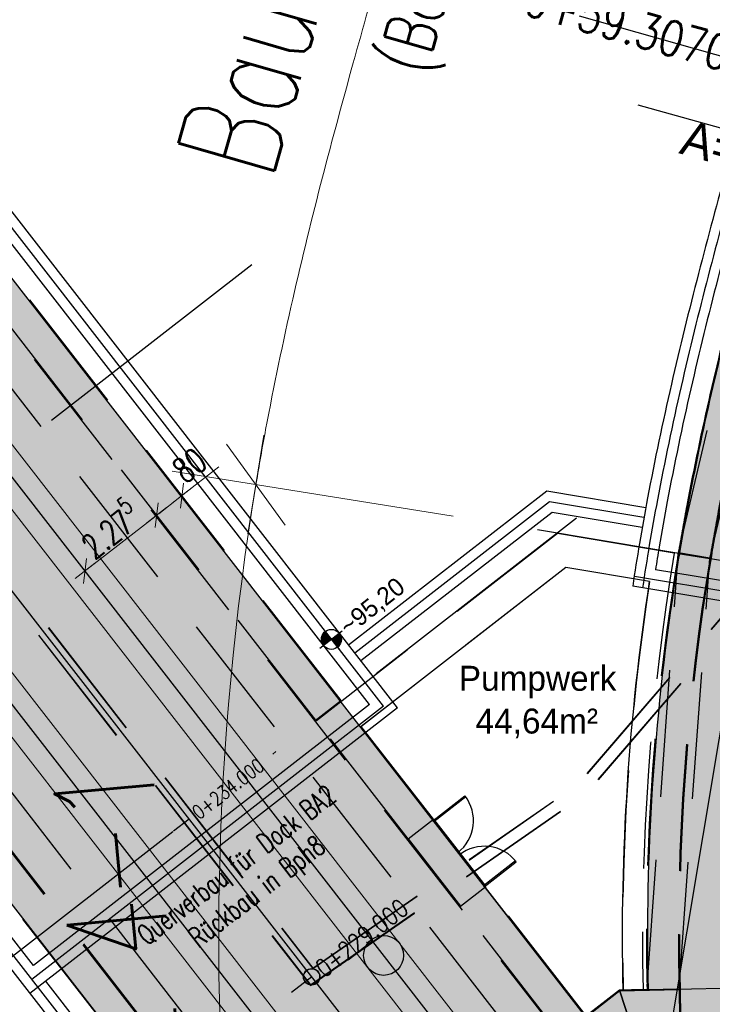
# Model space of a CAD drawing. Header units: metres. Extents: x 3458045 to 3462392, y 5482308 to 5484762.
# Tile 28 of 256: x 3459749 to 3459766, y 5483428 to 5483453. Entities that reach past the tile are written whole.
import ezdxf
from ezdxf.enums import TextEntityAlignment as Align

# ---------------------------------------------------------------- set-up
doc = ezdxf.new("R2010")
doc.units = ezdxf.units.M
doc.header["$PDMODE"] = 3
doc.header["$PDSIZE"] = 0.1
for name, pattern in [('AUSGEZOGEN', [2, 1, 1]), ('STRICHPUNKT2', [12.7, 6.35, -3.175, 0, -3.175]), ('VERDECKT', [9.525, 6.35, -3.175]), ('VERDECKT2', [4.7625, 3.175, -1.5875])]:
    doc.linetypes.add(name, pattern=pattern)
doc.layers.get('0').update_dxf_attribs({"linetype": 'CONTINUOUS'})
doc.layers.get('DEFPOINTS').update_dxf_attribs({"linetype": 'CONTINUOUS'})
for name, color, linetype in [('SP_ACHSE_6721', 7, 'CONTINUOUS'), ('SP_ACHSE_6731', 7, 'CONTINUOUS'), ('SP_AXIS', 7, 'CONTINUOUS'), ('SP_BAUGRUBE-ANKER', 211, 'AUSGEZOGEN'), ('SP_BAUGRUBE-TEXT', 210, 'AUSGEZOGEN'), ('SP_BAUGRUBE-VERBAU', 210, 'AUSGEZOGEN'), ('SP_Blockfugen', 2, 'STRICHPUNKT2'), ('SP_Entwässerung', 170, 'VERDECKT2'), ('SP_SOLID_Tunnelsohle_L6', 254, 'CONTINUOUS'), ('SP_SOLID_Tunnelsohle_L7+8', 254, 'CONTINUOUS'), ('SP_StadtbahnFluchtweg', 1, 'CONTINUOUS'), ('SP_TEXT', 2, 'CONTINUOUS'), ('SP_TrogTunnel-Bautoleranz', 160, 'VERDECKT2'), ('SP_Tunnelwand-POLYGONAL', 80, 'VERDECKT2'), ('SP_Tunnelwand_L6', 2, 'VERDECKT2'), ('SP_Tunnelwand_L7+8', 2, 'VERDECKT2'), ('SP_Vb_Planung', 10, 'CONTINUOUS'), ('SP_Verbau', 212, 'CONTINUOUS'), ('SP_VERM', 1, 'CONTINUOUS'), ('T__AXIS', 3, 'CONTINUOUS'), ('T__GRAD', 2, 'CONTINUOUS')]:
    doc.layers.add(name, color=color, linetype=linetype)
doc.layers.add('SP_HILF', color=6, linetype='CONTINUOUS', plot=False)
doc.styles.add('K_ISOCP', font='k_isocp.shx')
doc.styles.add('SIMPLEX8', font='simplexd.shx', dxfattribs={"width": 0.8})
doc.styles.add('SP_F', font='romans.shx', dxfattribs={"width": 0.7, "bigfont": 'sp_f.shx'})
doc.linetypes.add('EISENBAHN', pattern='A,0.15,[130,ltypeshp.shx,S=0.25,R=0,X=0,Y=0],0.15', length=0.3)
doc.linetypes.add('ZICKZACK', pattern='A,0.00254,-5.08,[131,ltypeshp.shx,S=5.08,R=0,X=-5.08,Y=0],-10.16,[131,ltypeshp.shx,S=5.08,R=180,X=5.08,Y=0],-5.08', length=20.32254)
doc.dimstyles.new('SOFI25$0', dxfattribs={"dimtxt": 2.5, "dimasz": 0.25, "dimexe": 0.9, "dimexo": 0.625, "dimgap": 0.675, "dimtad": 1, "dimdec": 3, "dimrnd": 0.001, "dimzin": 1, "dimdsep": 46, "dimtxsty": 'SP_F', "dimblk1": 'SOF_BEMSTR1', "dimblk2": 'SOF_BEMSTR2', "dimsah": 1, "dimcen": 2.5, "dimse1": 1, "dimse2": 1, "dimclrd": 1, "dimclre": 1, "dimclrt": 1, "dimaunit": 2, "dimadec": 3, "dimazin": 0, "dimtfac": 1, "dimtdec": 3, "dimtmove": 0, "dimatfit": 3, "dimfxl": 1, "dimtolj": 1, "dimtzin": 0, "dimlwd": 0, "dimlwe": 0, "dimarcsym": 0})

# ---------------------------------------------------------------- blocks, each defined once
blk = doc.blocks.new('kmr_li')
at = {"color": 1, "linetype": 'Continuous'}
blk.add_line((0, 0), (0, 3.5714), dxfattribs=at)
at = {"color": 1}
for p, q in [((0, 0), (-0.3062, 0.9075)), ((-0.3062, 0.9075), (0, 0.5188)), ((0, 0), (0.3062, 0.9075)), ((0.3062, 0.9075), (0, 0.5188))]:
    blk.add_line(p, q, dxfattribs=at)
at = {"color": 1, "linetype": 'Continuous', "style": 'K_ISOCP'}
blk.add_attdef('STATION', text='', height=1, rotation=270.00006, dxfattribs=at).set_placement((0, 4.404), align=Align.MIDDLE_RIGHT)
blk.add_attdef('PARAOL', text='', height=1, rotation=270.00006, dxfattribs=at).set_placement((0.5, 1), align=Align.BOTTOM_RIGHT)
blk.add_attdef('PARAUL', text='', height=1, rotation=270.00006, dxfattribs=at).set_placement((-0.5, 1), align=Align.TOP_RIGHT)
blk = doc.blocks.new('gr_dt_1')
at = {"color": 0, "linetype": 'AUSGEZOGEN'}
for p, q in [((-1.952, 0.027), (-1.982, 0.027)), ((-1.982, 0.027), (-1.982, -0.923)), ((-1.952, -0.923), (-1.952, 0.027)), ((-0.05, -0.923), (-0.05, 0.027)), ((-0.05, 0.027), (-0.02, 0.027)), ((-0.02, 0.027), (-0.02, -0.923)), ((-1.982, -0.923), (-1.952, -0.923)), ((-0.02, -0.923), (-0.05, -0.923))]:
    blk.add_line(p, q, dxfattribs=at)
for centre, start, end in [((-1.982, 0.027), 270, 0), ((-0.02, 0.027), 180, 270)]:
    blk.add_arc(centre, 0.95, start, end, dxfattribs=at)
blk = doc.blocks.new('kmr_i')
at = {"color": 1, "linetype": 'Continuous'}
blk.add_line((0, 0), (0, 1.416438), dxfattribs=at)
at = {"color": 1, "linetype": 'Continuous', "style": 'SIMPLEX8', "width": 0.8}
blk.add_attdef('STATION', text='', height=1, rotation=270.0000584, dxfattribs=at).set_placement((0, -0.50985), align=Align.MIDDLE_LEFT)
blk = doc.blocks.new('SOF_BEMSTR2')
at = {"color": 0, "linetype": 'ByBlock', "lineweight": -2}
for p, q in [((0, -20), (0, 8.5)), ((3.535, 3.535), (-3.535, -3.535)), ((-5, 0), (5, 0))]:
    blk.add_line(p, q, dxfattribs=at)
blk = doc.blocks.new('SOF_BEMSTR1')
at = {"color": 0, "linetype": 'ByBlock', "lineweight": -2}
for p, q in [((0, 20), (0, -8.5)), ((3.535, 3.535), (-3.535, -3.535)), ((-5, 0), (5, 0))]:
    blk.add_line(p, q, dxfattribs=at)
blk = doc.blocks.new('*D29')
at = {"layer": 'DEFPOINTS', "color": 0, "linetype": 'AUSGEZOGEN', "transparency": 16777216}
for p in [(3459752.431, 5483441.371), (3459751.799, 5483440.881), (3459752.772, 5483440.932)]:
    blk.add_point(p, dxfattribs=at)
at = {"layer": 'SP_VERM', "color": 1, "linetype": 'AUSGEZOGEN', "lineweight": 0, "transparency": 16777216}
for p, q in [((3459752.772, 5483440.932), (3459753.697, 5483441.65)), ((3459752.19, 5483440.48), (3459752.723, 5483440.894))]:
    blk.add_line(p, q, dxfattribs=at)
at = {"layer": 'SP_VERM', "color": 1, "linetype": 'AUSGEZOGEN', "lineweight": 0, "transparency": 16777216, "xscale": 0.0625, "yscale": 0.0625, "zscale": 0.0625}
for name, p, rotation in [('SOF_BEMSTR1', (3459752.772, 5483440.932), 37.84192691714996), ('SOF_BEMSTR2', (3459752.141, 5483440.441), 217.84192691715)]:
    blk.add_blockref(name, p, dxfattribs=dict(at, rotation=rotation))
at = {"layer": 'SP_VERM', "color": 1, "linetype": 'AUSGEZOGEN', "transparency": 16777216, "insert": (3459752.964, 5483441.691), "char_height": 0.625, "attachment_point": 5, "rotation": 37.8419, "style": 'SP_F'}
blk.add_mtext('\\A1;\\A1;80{\\H.7x;\\S^ ;}', dxfattribs=at)
blk = doc.blocks.new('*D30')
at = {"layer": 'DEFPOINTS', "color": 0, "linetype": 'AUSGEZOGEN', "transparency": 16777216}
for p in [(3459751.799, 5483440.881), (3459750.003, 5483439.485), (3459750.344, 5483439.046)]:
    blk.add_point(p, dxfattribs=at)
at = {"layer": 'SP_VERM', "color": 1, "linetype": 'AUSGEZOGEN', "lineweight": 0, "transparency": 16777216}
blk.add_line((3459752.091, 5483440.403), (3459750.393, 5483439.084), dxfattribs=at)
at = {"layer": 'SP_VERM', "color": 1, "linetype": 'AUSGEZOGEN', "lineweight": 0, "transparency": 16777216, "xscale": 0.0625, "yscale": 0.0625, "zscale": 0.0625}
for name, p, rotation in [('SOF_BEMSTR1', (3459752.141, 5483440.441), 37.84192691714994), ('SOF_BEMSTR2', (3459750.344, 5483439.046), 217.84192691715)]:
    blk.add_blockref(name, p, dxfattribs=dict(at, rotation=rotation))
at = {"layer": 'SP_VERM', "color": 1, "linetype": 'AUSGEZOGEN', "transparency": 16777216, "insert": (3459750.947, 5483440.124), "char_height": 0.625, "attachment_point": 5, "rotation": 37.8419, "style": 'SP_F'}
blk.add_mtext('\\A1;\\A1;2.27{\\H.7x;\\S5^ ;}', dxfattribs=at)
blk = doc.blocks.new('A$C288940E1')
at = {"layer": 'SP_Verbau'}
blk.add_line((0, 0), (-10.404, -4.692), dxfattribs=at)
blk.add_lwpolyline([(-10.435, -4.623), (-10.373, -4.76), (-6.905, -3.196), (-6.967, -3.059)], close=True, dxfattribs=at)
blk = doc.blocks.new('SOFI-HK', base_point=(0, 0.000969))
at = {"color": 0, "linetype": 'Continuous'}
for p, q in [((0, 0.139982), (0, -0.138069)), ((-0.145258, 0.000969), (0.139135, 0.000969))]:
    blk.add_line(p, q, dxfattribs=at)
at = {"color": 0, "linetype": 'Continuous', "const_width": 0.1}
for points in [[(0, 0.050969, 0.414214), (-0.05, 0.000969)], [(0.05, 0.000969, -0.414214), (0, -0.049031)]]:
    blk.add_lwpolyline(points, format="xyb", dxfattribs=at)
at = {"color": 0, "linetype": 'Continuous'}
blk.add_circle((0, 0.000969), 0.1, dxfattribs=at)

msp = doc.modelspace()

# ---------------------------------------------------------------- hatches: boundary and pattern name
at = {"layer": 'SP_SOLID_Tunnelsohle_L6'}
h = msp.add_hatch(color=256, dxfattribs=at)
h.dxf.hatch_style = 1
h.paths.add_polyline_path([(3459727.3033, 5483473.6763), (3459726.8478, 5483474.5887), (3459726.2343, 5483475.3784), (3459718.3372, 5483469.2436), (3459718.9505, 5483468.4537), (3459719.7221, 5483467.7869), (3459765.3813, 5483409.0123), (3459764.7356, 5483408.4407), (3459767.1354, 5483405.8929), (3459773.0292, 5483411.4442), (3459765.1423, 5483424.2417), (3459763.7283, 5483428.5535), (3459762.8732, 5483427.8892), (3459757.0234, 5483435.4193)])
at = {"layer": 'SP_SOLID_Tunnelsohle_L7+8'}
h = msp.add_hatch(color=256, dxfattribs=at)
h.dxf.hatch_style = 1
edge = h.paths.add_edge_path()
edge.add_arc((3458857.4544, 5483747.0655), 967.062, 344.1575234, 344.3872259)
edge.add_arc((3459473.9441, 5483574.7903), 326.954, 344.387226, 345.076333)
edge.add_arc((3459597.6475, 5483541.8207), 198.9324, 345.076333, 346.224846)
edge.add_arc((3459650.9358, 5483528.7563), 144.066, 346.224846, 347.832764)
edge.add_arc((3459680.7324, 5483522.3319), 113.5846, 347.832764, 349.90022)
edge.add_arc((3459699.8308, 5483518.93), 94.1856, 349.90022, 352.417547)
edge.add_arc((3459713.0579, 5483517.1693), 80.8418, 352.417547, 355.414439)
edge.add_arc((3459719.6894, 5483516.5932), 74.1855, 355.448462, 356.346692)
edge.add_arc((3459720.9584, 5483516.5061), 72.9136, 356.351432, 375.12014)
edge.add_arc((3459716.6802, 5483515.3015), 77.3579, 15.154925, 18.396868)
edge.add_arc((3459706.2115, 5483511.8197), 88.3904, 18.396868, 21.208821)
edge.add_arc((3459692.0649, 5483506.3301), 103.5648, 21.208821, 23.581379)
edge.add_arc((3459671.7932, 5483497.4815), 125.6835, 23.581379, 25.512141)
edge.add_arc((3459639.9853, 5483482.3016), 160.928, 25.512141, 27.001116)
edge.add_arc((3459718.8773, 5483524.65), 71.4345, 25.465137, 28.775179)
edge.add_arc((3459376.7002, 5483342.4929), 459.0716, 28.144677, 28.653199)
edge.add_arc((3459249.8469, 5483273.6151), 603.4176, 28.6167245, 28.7545471)
edge.add_line((3459778.8562, 5483563.8942), (3459778.5506, 5483564.8679))
edge.add_arc((3459246.486, 5483271.2535), 607.7024, 28.8916589, 28.9859415)
edge.add_line((3459778.0667, 5483565.7431), (3459768.6807, 5483560.5519))
edge.add_arc((3460160.896, 5483776.6646), 447.8142, 208.854995, 208.982431)
edge.add_line((3459769.1624, 5483559.6801), (3459769.8148, 5483558.9069))
edge.add_arc((3459249.8406, 5483273.6102), 593.0999, 28.6168449, 28.7524621, ccw=False)
edge.add_arc((3459440.8442, 5483377.5455), 375.6491, 28.04865, 28.653818, ccw=False)
edge.add_arc((3459582.0854, 5483452.7987), 215.6113, 27.001109, 28.04865, ccw=False)
edge.add_arc((3459639.9853, 5483482.3016), 150.628, 25.512141, 27.001109, ccw=False)
edge.add_arc((3459671.7932, 5483497.4815), 115.3835, 23.581379, 25.512141, ccw=False)
edge.add_arc((3459692.0649, 5483506.3301), 93.2648, 21.20882, 23.581379, ccw=False)
edge.add_arc((3459706.2115, 5483511.8197), 78.0904, 18.3967, 21.20882, ccw=False)
edge.add_arc((3459716.6813, 5483515.3019), 67.0567, 15.1549, 18.3967, ccw=False)
edge.add_arc((3459720.9787, 5483516.5082), 62.5934, -3.878778, 15.117461, ccw=False)
edge.add_arc((3459719.7195, 5483516.591), 63.8553, 355.448275, 356.123471, ccw=False)
edge.add_arc((3459713.1809, 5483517.1562), 70.4182, 352.431338, 355.41208, ccw=False)
edge.add_arc((3459699.8288, 5483518.9303), 83.8876, 349.900073, 352.431338, ccw=False)
edge.add_arc((3459680.7324, 5483522.3319), 103.2847, 347.832763, 349.900073, ccw=False)
edge.add_arc((3459650.9358, 5483528.7563), 133.766, 346.224846, 347.832763, ccw=False)
edge.add_arc((3459597.6475, 5483541.8207), 188.6324, 345.076333, 346.224846, ccw=False)
edge.add_arc((3459473.9441, 5483574.7903), 316.654, 344.387226, 345.076333, ccw=False)
edge.add_arc((3458857.4544, 5483747.0655), 956.762, 344.1575234, 344.3872258, ccw=False)
edge.add_line((3459777.8746, 5483485.8757), (3459768.1652, 5483451.5731))
edge.add_arc((3460235.8213, 5483318.7283), 486.1584, 164.142005, 164.465842)
edge.add_arc((3459925.9207, 5483404.8704), 164.5082, 164.465842, 165.436874)
edge.add_arc((3459863.548, 5483421.0744), 100.065, 165.436874, 167.055656)
edge.add_arc((3459836.6312, 5483427.2611), 72.4464, 167.055656, 169.321948)
edge.add_arc((3459825.5145, 5483429.4052), 61.1249, 169.36621, 170.436557)
edge.add_arc((3459822.8296, 5483429.8673), 58.4005, 170.446005, 171.374328)
edge.add_arc((3459822.827, 5483429.8675), 58.3979, 171.374105, 181.27373)
edge.add_line((3459764.4435, 5483428.5694), (3459763.7283, 5483428.5535))
edge.add_line((3459763.7283, 5483428.5535), (3459765.1423, 5483424.2417))
edge.add_line((3459765.1423, 5483424.2417), (3459773.0292, 5483411.4442))
edge.add_line((3459773.0292, 5483411.4442), (3459778.948, 5483417.0189))
edge.add_line((3459778.948, 5483417.0189), (3459775.6909, 5483420.4769))
edge.add_arc((3459821.7364, 5483429.9486), 47.0096, 170.06678, 191.62372, ccw=False)
edge.add_arc((3459825.0894, 5483429.4811), 50.3931, 169.37086, 170.20087, ccw=False)
edge.add_arc((3459836.6312, 5483427.2611), 62.1464, 167.055656, 169.321948, ccw=False)
edge.add_arc((3459863.548, 5483421.0744), 89.765, 165.436867, 167.055656, ccw=False)
edge.add_arc((3459925.9216, 5483404.8701), 154.2091, 164.465124, 165.436867, ccw=False)
edge.add_arc((3460237.4715, 5483318.2654), 477.5722, 164.141522, 164.465124, ccw=False)
edge.add_line((3459778.0759, 5483448.7679), (3459787.7833, 5483483.0639))

# ---------------------------------------------------------------- linework, layer by layer
at = {"layer": 'SP_ACHSE_6721'}
msp.add_lwpolyline([(3459853.5264, 5483320.0167, -0.1948963), (3459834.0333, 5483331.317), (3459703.015, 5483499.9698, -0.000771), (3459699.9492, 5483503.9245, -0.0023131), (3459696.908, 5483507.8981, -0.0038551), (3459693.916, 5483511.9088, -0.0053972), (3459690.9988, 5483515.9742, -0.0069393), (3459688.1827, 5483520.1102, -0.0084814), (3459685.4956, 5483524.3311, -0.0100236), (3459682.9666, 5483528.6484, -0.0115658), (3459680.6263, 5483533.0707, -0.0049744), (3459679.7641, 5483534.8411, -0.2153203), (3459678.2508, 5483614.3812, -0.0091566)], format="xyb", dxfattribs=at)
at = {"layer": 'SP_ACHSE_6731'}
msp.add_lwpolyline([(3459675.7031, 5483617.3858, 0.2228231), (3459677.0437, 5483532.3132, 0.0025401), (3459677.5007, 5483531.3892, 0.0114891), (3459679.8618, 5483526.94, 0.0099571), (3459682.4115, 5483522.5961, 0.0084252), (3459685.1192, 5483518.3487, 0.0068933), (3459687.9557, 5483514.1863, 0.0053614), (3459690.8935, 5483510.0945, 0.0038296), (3459693.906, 5483506.0574, 0.0022977), (3459696.9678, 5483502.0574, 0.0007659), (3459700.054, 5483498.0763), (3459831.272, 5483329.1671, 0.2011722), (3459853.8419, 5483316.445, 0.0012629)], format="xyb", dxfattribs=at)
at = {"layer": 'SP_AXIS'}
for points in [[(3459675.7031, 5483617.3858, 0.2228231), (3459677.0437, 5483532.3132, 0.0025401), (3459677.5007, 5483531.3892, 0.0114891), (3459679.8618, 5483526.94, 0.0099571), (3459682.4115, 5483522.5961, 0.0084252), (3459685.1192, 5483518.3487, 0.0068933), (3459687.9557, 5483514.1863, 0.0053614), (3459690.8935, 5483510.0945, 0.0038296), (3459693.906, 5483506.0574, 0.0022977), (3459696.9678, 5483502.0574, 0.0007659), (3459700.054, 5483498.0763), (3459831.272, 5483329.1671, 0.2011722), (3459853.8419, 5483316.445, 0.0012629)], [(3459853.5264, 5483320.0167, -0.1948963), (3459834.0333, 5483331.317), (3459703.015, 5483499.9698, -0.000771), (3459699.9492, 5483503.9245, -0.0023131), (3459696.908, 5483507.8981, -0.0038551), (3459693.916, 5483511.9088, -0.0053972), (3459690.9988, 5483515.9742, -0.0069393), (3459688.1827, 5483520.1102, -0.0084814), (3459685.4956, 5483524.3311, -0.0100236), (3459682.9666, 5483528.6484, -0.0115658), (3459680.6263, 5483533.0707, -0.0049744), (3459679.7641, 5483534.8411, -0.2153203), (3459678.2508, 5483614.3812, -0.0091566)]]:
    msp.add_lwpolyline(points, format="xyb", dxfattribs=at)
at = {"layer": 'SP_BAUGRUBE-VERBAU'}
for p, q in [((3459761.9056, 5483441.0414), (3459756.9466, 5483437.189)), ((3459764.3862, 5483440.6273), (3459761.9056, 5483441.0414)), ((3459762.0393, 5483440.5121), (3459757.2533, 5483436.7941)), ((3459764.2979, 5483440.1351), (3459762.0393, 5483440.5121)), ((3459775.8265, 5483437.2069), (3459764.6281, 5483439.0763)), ((3459776.2455, 5483436.63), (3459764.0588, 5483438.6644)), ((3459758.1674, 5483435.6174), (3459748.9673, 5483428.4703)), ((3459757.4658, 5483435.7056), (3459749.0554, 5483429.1719))]:
    msp.add_line(p, q, dxfattribs=at)
at = {"layer": 'SP_BAUGRUBE-VERBAU', "linetype": 'ZICKZACK', "ltscale": 0.2}
for p, q in [((3459761.9724, 5483440.7767), (3459757.0999, 5483436.9915)), ((3459764.3415, 5483440.3813), (3459761.9724, 5483440.7767)), ((3459776.2866, 5483436.8766), (3459764.1, 5483438.911)), ((3459757.8166, 5483435.6615), (3459749.0114, 5483428.8211))]:
    msp.add_line(p, q, dxfattribs=at)
at = {"layer": 'SP_BAUGRUBE-VERBAU'}
for points in [[(3459758.1674, 5483435.6174), (3459726.5729, 5483476.2873)], [(3459757.4658, 5483435.7056), (3459726.1781, 5483475.9806)], [(3459749.0554, 5483429.1719), (3459717.7677, 5483469.447)], [(3459762.866, 5483410.5793), (3459717.3728, 5483469.1402)], [(3459763.3177, 5483410.8129), (3459749.3622, 5483428.7771)]]:
    msp.add_lwpolyline(points, dxfattribs=at)
at = {"layer": 'SP_BAUGRUBE-VERBAU', "linetype": 'ZICKZACK', "ltscale": 0.2}
for points in [[(3459757.8166, 5483435.6615), (3459726.3755, 5483476.1339)], [(3459763.0918, 5483410.6961), (3459717.5703, 5483469.2936)]]:
    msp.add_lwpolyline(points, dxfattribs=at)
at = {"layer": 'SP_BAUGRUBE-VERBAU'}
for points in [[(3459772.3863, 5483470.2496), (3459767.179, 5483451.8522, 0.0014127), (3459766.4345, 5483449.2029, 0.004238), (3459765.7059, 5483446.4931, 0.0070634), (3459765.0269, 5483443.719, 0.0098889), (3459764.4321, 5483440.8746, 0.0046703), (3459764.2284, 5483439.7308, 0.0045427), (3459764.0588, 5483438.6644, 0.047278)], [(3459772.7313, 5483469.6323), (3459767.6601, 5483451.716, 0.0014127), (3459766.9162, 5483449.069, 0.004238), (3459766.1898, 5483446.3674, 0.0070634), (3459765.5142, 5483443.607, 0.0098889), (3459764.9234, 5483440.7819, 0.0046703), (3459764.7214, 5483439.6477, 0.0024566), (3459764.6281, 5483439.0763, 0.047278)]]:
    msp.add_lwpolyline(points, format="xyb", dxfattribs=at)
at = {"layer": 'SP_BAUGRUBE-VERBAU', "linetype": 'ZICKZACK', "ltscale": 0.2}
msp.add_lwpolyline([(3459772.6269, 5483470.1815), (3459767.4195, 5483451.7841, 0.0014127), (3459766.6753, 5483449.136, 0.004238), (3459765.9479, 5483446.4302, 0.0070634), (3459765.2705, 5483443.663, 0.0098889), (3459764.6778, 5483440.8283, 0.0046703), (3459764.4749, 5483439.6893, 0.0045603), (3459764.3054, 5483438.6232, 0.047278)], format="xyb", dxfattribs=at)
at = {"layer": 'SP_Blockfugen'}
for p, q in [((3459764.1841, 5483450.7193), (3459781.0361, 5483446.0032)), ((3459754.5187, 5483446.7121), (3459739.1196, 5483434.7494)), ((3459762.6494, 5483440.3656), (3459745.2545, 5483426.8523)), ((3459778.9359, 5483437.1947), (3459761.6753, 5483440.0761)), ((3459763.7317, 5483428.5435), (3459778.3626, 5483428.8711)), ((3459763.7317, 5483428.5435), (3459751.3893, 5483418.9552))]:
    msp.add_line(p, q, dxfattribs=at)
at = {"layer": 'SP_Entwässerung'}
for p, q in [((3459737.7347, 5483452.6679), (3459756.052, 5483429.0891)), ((3459737.741, 5483452.6728), (3459756.0536, 5483429.1)), ((3459737.4915, 5483452.4789), (3459755.988, 5483428.6694)), ((3459737.4978, 5483452.4838), (3459755.9896, 5483428.6803)), ((3459771.1848, 5483443.6052), (3459762.7186, 5483433.7489)), ((3459771.1921, 5483443.6014), (3459762.7247, 5483433.7437)), ((3459771.4629, 5483443.4563), (3459762.9523, 5483433.5482)), ((3459771.4702, 5483443.4524), (3459762.9583, 5483433.543)), ((3459756.052, 5483429.0891), (3459762.0766, 5483433.2799)), ((3459756.0536, 5483429.1), (3459762.072, 5483433.2864)), ((3459755.988, 5483428.6694), (3459762.2525, 5483433.027)), ((3459755.9896, 5483428.6803), (3459762.2479, 5483433.0336))]:
    msp.add_line(p, q, dxfattribs=at)
at = {"layer": 'SP_Entwässerung', "linetype": 'Continuous'}
for radius in [0.208, 0.2]:
    msp.add_circle((3459756.0208, 5483428.8847), radius, dxfattribs=at)
at = {"layer": 'SP_HILF'}
msp.add_lwpolyline([(3459777.8746, 5483485.8757), (3459768.1652, 5483451.5731, 0.001413), (3459767.4218, 5483448.9278, 0.004237), (3459766.698, 5483446.2354, 0.0070634), (3459766.0258, 5483443.4894, 0.0098889), (3459765.4393, 5483440.6847, 0.0046703), (3459765.2391, 5483439.5605, 0.0040506), (3459765.0896, 5483438.6262, 0.0432221), (3459764.4435, 5483428.5694), (3459763.7283, 5483428.5535), (3459765.1423, 5483424.2417), (3459773.0292, 5483411.4442), (3459778.948, 5483417.0189), (3459775.6909, 5483420.4769, -0.0943383), (3459775.4315, 5483438.0577, -0.0036216), (3459775.561, 5483438.7762, -0.0098889), (3459776.0641, 5483441.1821, -0.0070634), (3459776.667, 5483443.6455, -0.0042401), (3459777.3461, 5483446.1712, -0.001412), (3459778.0759, 5483448.7679), (3459787.7833, 5483483.0639, 0.0010023)], format="xyb", dxfattribs=at)
msp.add_lwpolyline([(3459727.3033, 5483473.6763), (3459726.8478, 5483474.5887), (3459726.2343, 5483475.3784), (3459718.3372, 5483469.2436), (3459718.9505, 5483468.4537), (3459719.7221, 5483467.7869), (3459765.3466, 5483409.0162), (3459764.7356, 5483408.4407), (3459767.1354, 5483405.8929), (3459773.0292, 5483411.4442), (3459765.1423, 5483424.2417), (3459763.7283, 5483428.5535), (3459762.8732, 5483427.8892), (3459757.0234, 5483435.4193)], close=True, dxfattribs=at)
msp.add_lwpolyline([(3459764.4818, 5483438.7864), (3459762.387, 5483439.1361), (3459757.2414, 5483435.1387), (3459762.8732, 5483427.8892), (3459763.7283, 5483428.5535), (3459763.8187, 5483428.5556, -0.0435042)], format="xyb", close=True, dxfattribs=at)
msp.add_circle((3459757.8214, 5483429.4204), 0.5, dxfattribs=at)
at = {"layer": 'SP_StadtbahnFluchtweg', "linetype": 'VERDECKT2'}
for points in [[(3459763.8523, 5483423.8577), (3459725.0005, 5483473.8696)], [(3459767.5324, 5483409.0143), (3459720.1043, 5483470.066)]]:
    msp.add_lwpolyline(points, dxfattribs=at)
at = {"layer": 'SP_TrogTunnel-Bautoleranz'}
for points in [[(3459778.6442, 5483485.6573), (3459768.935, 5483451.3552, 0.0014127), (3459768.1928, 5483448.7142, 0.004238), (3459767.4723, 5483446.0342, 0.0070634), (3459766.8055, 5483443.3102, 0.0098889), (3459766.2255, 5483440.5364, 0.0046703), (3459766.028, 5483439.4276, 0.0473215), (3459765.2435, 5483428.5773, 0.0169098)], [(3459765.2436, 5483428.5773, 0.0166236), (3459765.4565, 5483424.7542, 0.0169098)]]:
    msp.add_lwpolyline(points, format="xyb", dxfattribs=at)
for points in [[(3459765.6365, 5483423.028), (3459725.4384, 5483474.7729)], [(3459766.8743, 5483408.3945), (3459719.1269, 5483469.8571)]]:
    msp.add_lwpolyline(points, dxfattribs=at)
at = {"layer": 'SP_Tunnelwand-POLYGONAL'}
for points in [[(3459764.4204, 5483428.644), (3459765.1973, 5483439.4771), (3459767.6187, 5483449.7242)], [(3459765.2183, 5483428.5867), (3459765.9906, 5483439.3557), (3459768.3973, 5483449.5403)]]:
    msp.add_lwpolyline(points, dxfattribs=at)
at = {"layer": 'SP_Tunnelwand_L6', "color": 1, "linetype": 'VERDECKT'}
for p, q in [((3459759.0676, 5483432.8286), (3459760.3774, 5483431.1426)), ((3459758.4358, 5483432.3378), (3459759.7456, 5483430.6518))]:
    msp.add_line(p, q, dxfattribs=at)
at = {"layer": 'SP_Tunnelwand_L6'}
for p, q in [((3459763.7283, 5483428.5535), (3459762.2612, 5483427.4137)), ((3459763.7352, 5483428.5335), (3459762.2734, 5483427.3979))]:
    msp.add_line(p, q, dxfattribs=at)
for points in [[(3459756.1263, 5483435.3108), (3459725.4643, 5483474.7803)], [(3459756.7581, 5483435.8016), (3459727.3169, 5483473.6996)], [(3459766.856, 5483408.3772), (3459719.1072, 5483469.8417)], [(3459765.3466, 5483409.0162), (3459719.7024, 5483467.7715)], [(3459758.4358, 5483432.3378), (3459756.1386, 5483435.295)], [(3459759.0676, 5483432.8286), (3459757.2611, 5483435.154)], [(3459758.4358, 5483432.3378), (3459759.0676, 5483432.8286)], [(3459759.7456, 5483430.6518), (3459760.3774, 5483431.1426)]]:
    msp.add_lwpolyline(points, dxfattribs=at)
for points in [[(3459762.8929, 5483427.9045), (3459760.3774, 5483431.1426, -0.000771)], [(3459762.2612, 5483427.4137), (3459759.7456, 5483430.6518, -0.000771)]]:
    msp.add_lwpolyline(points, format="xyb", dxfattribs=at)
at = {"layer": 'SP_Tunnelwand_L7+8'}
for p, q in [((3459762.1731, 5483439.9829), (3459756.1386, 5483435.295)), ((3459765.1012, 5483439.4941), (3459762.1731, 5483439.9829)), ((3459762.387, 5483439.1361), (3459757.2611, 5483435.154)), ((3459764.4818, 5483438.7864), (3459762.387, 5483439.1361)), ((3459763.7352, 5483428.5335), (3459765.2188, 5483428.5667)), ((3459764.4185, 5483428.569), (3459765.2183, 5483428.5867))]:
    msp.add_line(p, q, dxfattribs=at)
at = {"layer": 'SP_Tunnelwand_L7+8', "color": 1}
for p, q in [((3459765.989, 5483439.3459), (3459765.1998, 5483439.4776)), ((3459765.9923, 5483439.3656), (3459765.2032, 5483439.4973)), ((3459756.7383, 5483435.7862), (3459756.1066, 5483435.2954))]:
    msp.add_line(p, q, dxfattribs=at)
at = {"layer": 'SP_Tunnelwand_L7+8'}
for points in [[(3459777.8505, 5483485.8825), (3459768.1412, 5483451.5799, 0.0014127), (3459767.3979, 5483448.9351, 0.004238), (3459766.6738, 5483446.2417, 0.0070634), (3459766.0015, 5483443.495, 0.0098889), (3459765.4148, 5483440.6893, 0.0046703), (3459765.2145, 5483439.5646, 0.047278), (3459764.4185, 5483428.569, 0.047278)], [(3459778.6201, 5483485.6641), (3459768.9109, 5483451.362, 0.0014127), (3459768.1687, 5483448.7209, 0.004238), (3459767.4481, 5483446.0405, 0.0070634), (3459766.7811, 5483443.3158, 0.0098889), (3459766.2009, 5483440.5411, 0.0046703), (3459766.0033, 5483439.4317, 0.047278), (3459765.2183, 5483428.5867, 0.047278)], [(3459765.1012, 5483439.4941, 0.0468995), (3459764.3185, 5483428.5667, 0.047278)], [(3459764.4818, 5483438.7864, 0.0435042), (3459763.8187, 5483428.5556, 0.047278)], [(3459765.2188, 5483428.5667, 0.0165802), (3459765.4316, 5483424.752, 0.0165802)]]:
    msp.add_lwpolyline(points, format="xyb", dxfattribs=at)
at = {"layer": 'SP_Vb_Planung', "linetype": 'AUSGEZOGEN', "lineweight": 13, "ltscale": 13}
for points in [[(3459675.2472, 5483617.5909, 0.2228231), (3459676.5944, 5483532.0938, 0.0025401), (3459677.0537, 5483531.1652, 0.0114891), (3459679.4256, 5483526.6956, 0.0099571), (3459681.9854, 5483522.3345, 0.0084252), (3459684.7022, 5483518.0729, 0.0068933), (3459687.5465, 5483513.899, 0.0053614), (3459690.4905, 5483509.7985, 0.0038296), (3459693.5076, 5483505.7553, 0.0022977), (3459696.5721, 5483501.7517, 0.0007659), (3459699.6593, 5483497.7694), (3459830.8772, 5483328.8604, 0.2011722), (3459853.784, 5483315.9484, 0.0012629)], [(3459676.1591, 5483617.1806, 0.2228231), (3459677.493, 5483532.5326, 0.0025401), (3459677.9478, 5483531.6131, 0.0114891), (3459680.298, 5483527.1845, 0.0099571), (3459682.8376, 5483522.8577, 0.0084252), (3459685.5362, 5483518.6246, 0.0068933), (3459688.365, 5483514.4735, 0.0053614), (3459691.2965, 5483510.3904, 0.0038296), (3459694.3044, 5483506.3595, 0.0022977), (3459697.3634, 5483502.3632, 0.0007659), (3459700.4487, 5483498.3833), (3459831.6669, 5483329.4739, 0.2011722), (3459853.8999, 5483316.9416, 0.001261)], [(3459853.4564, 5483319.5216, -0.1948963), (3459833.6384, 5483331.0102), (3459702.6201, 5483499.6631, -0.000771), (3459699.5536, 5483503.6188, -0.0023131), (3459696.5095, 5483507.596, -0.0038551), (3459693.5129, 5483511.6129, -0.0053972), (3459690.5894, 5483515.6871, -0.0069393), (3459687.7656, 5483519.8346, -0.0084814), (3459685.0694, 5483524.0698, -0.0100236), (3459682.5302, 5483528.4044, -0.0115658), (3459680.1791, 5483532.8471, -0.0049744), (3459679.3124, 5483534.6267, -0.2153203), (3459677.7913, 5483614.5783, -0.0091566)], [(3459853.5964, 5483320.5118, -0.1948963), (3459834.4281, 5483331.6237), (3459703.4098, 5483500.2766, -0.000771), (3459700.3449, 5483504.2303, -0.0023131), (3459697.3064, 5483508.2001, -0.0038551), (3459694.3191, 5483512.2047, -0.0053972), (3459691.4081, 5483516.2613, -0.0069393), (3459688.5999, 5483520.3859, -0.0084814), (3459685.9219, 5483524.5924, -0.0100236), (3459683.403, 5483528.8924, -0.0115658), (3459681.0735, 5483533.2943, -0.0049744), (3459680.2158, 5483535.0556, -0.2153203), (3459678.7103, 5483614.1841, -0.0091566)]]:
    msp.add_lwpolyline(points, format="xyb", dxfattribs=at)
at = {"layer": 'SP_Vb_Planung', "linetype": 'EISENBAHN', "lineweight": 13, "ltscale": 13}
for points in [[(3459675.7031, 5483617.3858, 0.2228231), (3459677.0437, 5483532.3132, 0.0025401), (3459677.5007, 5483531.3892, 0.0114891), (3459679.8618, 5483526.94, 0.0099571), (3459682.4115, 5483522.5961, 0.0084252), (3459685.1192, 5483518.3487, 0.0068933), (3459687.9557, 5483514.1863, 0.0053614), (3459690.8935, 5483510.0945, 0.0038296), (3459693.906, 5483506.0574, 0.0022977), (3459696.9678, 5483502.0574, 0.0007659), (3459700.054, 5483498.0763), (3459831.272, 5483329.1671, 0.2011722), (3459853.8419, 5483316.445, 0.0012629)], [(3459853.5264, 5483320.0167, -0.1948963), (3459834.0333, 5483331.317), (3459703.015, 5483499.9698, -0.000771), (3459699.9492, 5483503.9245, -0.0023131), (3459696.908, 5483507.8981, -0.0038551), (3459693.916, 5483511.9088, -0.0053972), (3459690.9988, 5483515.9742, -0.0069393), (3459688.1827, 5483520.1102, -0.0084814), (3459685.4956, 5483524.3311, -0.0100236), (3459682.9666, 5483528.6484, -0.0115658), (3459680.6263, 5483533.0707, -0.0049744), (3459679.7641, 5483534.8411, -0.2153203), (3459678.2508, 5483614.3812, -0.0091566)]]:
    msp.add_lwpolyline(points, format="xyb", dxfattribs=at)
at = {"layer": 'SP_VERM', "color": 3, "linetype": 'AUSGEZOGEN', "lineweight": 0}
msp.add_lwpolyline([(3459759.3354, 5483402.5326, -0.1439193), (3459754.6319, 5483441.2437, -0.0047478), (3459754.8686, 5483442.5859, -0.01005), (3459755.548, 5483445.8548, -0.0071784), (3459756.2936, 5483448.9086, -0.004307), (3459757.0619, 5483451.7683, -0.0014357), (3459757.8135, 5483454.4433), (3459767.8972, 5483490.0684, 0.0010265), (3459768.9011, 5483493.6337, 0.0030796), (3459769.8385, 5483497.0708, 0.0051327), (3459770.687, 5483500.3962, 0.0071859), (3459771.4242, 5483503.6143, 0.0092391), (3459772.0303, 5483506.7267, 0.0112924), (3459772.4885, 5483509.7322, 0.0097473), (3459772.7249, 5483511.8947, 0.0955136), (3459770.7326, 5483531.4589, 0.0058171), (3459770.3576, 5483532.6555, 0.0125278), (3459769.3251, 5483535.5659, 0.0105457), (3459768.1088, 5483538.5504, 0.0085637), (3459766.7273, 5483541.601, 0.0065817), (3459765.1986, 5483544.7216, 0.0045998), (3459763.5426, 5483547.9192, 0.0026179), (3459761.781, 5483551.2035, 0.0564644), (3459686.7013, 5483658.6994)], format="xyb", dxfattribs=at)
at = {"layer": 'T__AXIS'}
msp.add_lwpolyline([(3459852.8088, 5483318.3544, -0.1909974), (3459832.6507, 5483330.2433), (3459701.7482, 5483498.7468, -0.0007641), (3459698.6548, 5483502.7371, -0.0022924), (3459695.5859, 5483506.7462, -0.0038207), (3459692.5662, 5483510.7926, -0.005349), (3459689.6213, 5483514.8936, -0.0068774), (3459686.7776, 5483519.0653, -0.0084057), (3459684.0627, 5483523.3219, -0.0099341), (3459681.5058, 5483527.6751, -0.0114626), (3459679.1375, 5483532.1336, -0.004929), (3459678.2644, 5483533.918, -0.2160712), (3459676.6775, 5483615.1548, -0.0091087)], format="xyb", dxfattribs=at)
at = {"layer": 'T__GRAD'}
for p, q in [((3459756.7445, 5483435.7783), (3459756.1127, 5483435.2875)), ((3459764.3185, 5483428.5667), (3459763.7283, 5483428.5535))]:
    msp.add_line(p, q, dxfattribs=at)

# ---------------------------------------------------------------- block references
at = {"layer": 'SP_AXIS', "color": 0}
ref = msp.add_blockref('kmr_li', (3459774.758, 5483449.5304), dxfattribs=dict(at, xscale=3.500000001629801, yscale=3.500000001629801, zscale=3.500000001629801, rotation=74.19584822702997))
ref.add_attrib('PARAUL', 'A=24.4544', dxfattribs={"layer": '0', "color": 1, "linetype": 'Continuous', "height": 0.875, "rotation": 344.19591, "style": 'K_ISOCP'}).set_placement((3459770.9137, 5483448.7997), align=Align.TOP_RIGHT)
at = {"layer": 'SP_AXIS', "xscale": 0.4500000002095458, "yscale": 0.4500000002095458, "zscale": 0.4500000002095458, "rotation": 127.84196358}
msp.add_blockref('kmr_i', (3459756.0208, 5483428.8847), dxfattribs=at).add_auto_attribs({'STATION': '0+229.000'})
at = {"layer": 'SP_BAUGRUBE-ANKER', "xscale": 1.772319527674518, "yscale": 1.772319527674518, "zscale": 1.772319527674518, "rotation": 56.24973414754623}
for p in [(3459766.9305, 5483439.121), (3459770.2768, 5483438.5289), (3459773.381, 5483438.0421)]:
    msp.add_blockref('A$C288940E1', p, dxfattribs=at)
at = {"layer": 'SP_BAUGRUBE-TEXT', "linetype": 'AUSGEZOGEN', "xscale": 2.500000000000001, "yscale": 2.500000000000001, "zscale": 2.500000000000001, "rotation": 37.84192675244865}
msp.add_blockref('SOFI-HK', (3459756.5135, 5483437.3341), dxfattribs=at)
at = {"layer": 'SP_Tunnelwand_L6', "extrusion": (0, 0, -1), "xscale": 1.0675, "yscale": -1.0675, "zscale": -1, "rotation": 52.15807302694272}
msp.add_blockref('gr_dt_1', (-3459759.0676, 5483432.8286), dxfattribs=at)
at = {"layer": 'SP_VERM', "color": 3, "linetype": 'AUSGEZOGEN', "lineweight": 0, "xscale": 0.250000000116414, "yscale": 0.250000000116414, "zscale": 0.250000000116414, "rotation": 80.87561376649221}
msp.add_blockref('SOF_BEMSTR2', (3459754.6238, 5483441.2086), dxfattribs=at)
at = {"layer": 'T__AXIS', "color": 0}
ref = msp.add_blockref('kmr_li', (3459773.1007, 5483450.1004), dxfattribs=dict(at, xscale=0.8750000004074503, yscale=0.8750000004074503, zscale=0.8750000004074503, rotation=74.19580713))
ref.add_attrib('STATION', '0+59.3070', dxfattribs={"layer": '0', "color": 1, "linetype": 'Continuous', "height": 0.875, "rotation": 344.19587, "style": 'SIMPLEX8', "width": 0.8}).set_placement((3459766.4781, 5483451.9749), align=Align.MIDDLE_RIGHT)
ref.add_attrib('PARAOL', 'R=¢', dxfattribs={"layer": '0', "color": 1, "linetype": 'Continuous', "height": 0.875, "rotation": 344.19587, "style": 'SIMPLEX8', "width": 0.8}).set_placement((3459772.378, 5483450.7596), align=Align.BOTTOM_RIGHT)
ref.add_attrib('PARAUL', 'A=25.0754', dxfattribs={"layer": '0', "color": 1, "linetype": 'Continuous', "height": 0.875, "rotation": 344.19587, "style": 'SIMPLEX8', "width": 0.8}).set_placement((3459772.1396, 5483449.9177), align=Align.TOP_RIGHT)
at = {"layer": 'T__AXIS', "xscale": 0.3500000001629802, "yscale": 0.3500000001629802, "zscale": 0.3500000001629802, "rotation": 127.84196358}
msp.add_blockref('kmr_i', (3459752.9534, 5483432.8332), dxfattribs=at).add_auto_attribs({'STATION': '0+234.000'})

# ---------------------------------------------------------------- texts
at = {"layer": 'SP_BAUGRUBE-TEXT', "linetype": 'AUSGEZOGEN', "style": 'K_ISOCP'}
msp.add_text('~95,20', height=0.45, rotation=38.35401, dxfattribs=at).set_placement((3459756.9426, 5483437.4138))
at = {"layer": 'SP_BAUGRUBE-TEXT', "linetype": 'AUSGEZOGEN', "insert": (3459754.4394, 5483431.2902), "char_height": 0.5, "attachment_point": 5, "rotation": 37.52851, "style": 'SP_F'}
msp.add_mtext('Querverbau für Dock BA2\\PRückbau in Bph8', dxfattribs=at)
at = {"layer": 'SP_TEXT', "color": 1, "lineweight": 25, "style": 'K_ISOCP'}
for s, p in [('Pumpwerk', (3459759.7037, 5483436.0466)), ('44,64m²', (3459760.1246, 5483434.976))]:
    msp.add_text(s, height=0.625, dxfattribs=at).set_placement(p)
at = {"layer": 'SP_VERM', "color": 5, "linetype": 'AUSGEZOGEN', "char_height": 2.5, "attachment_point": 5, "style": 'SP_F'}
for s, insert, rotation in [('\\A1;Bauabschnitt 2', (3459756.2701, 5483457.7006), 73.94699), ('\\A1;Bauabschnitt 4-1', (3459751.7493, 5483423.6465), 95.29573)]:
    msp.add_mtext(s, dxfattribs=dict(at, insert=insert, rotation=rotation))
at = {"layer": 'SP_VERM', "color": 3, "linetype": 'AUSGEZOGEN', "insert": (3459759.5705, 5483455.4245), "char_height": 1.25, "attachment_point": 5, "rotation": 73.94699, "style": 'SP_F'}
msp.add_mtext('\\A1;(Bauphase 5)', dxfattribs=at)

# ---------------------------------------------------------------- dimensions: what is measured, and where the dimension line sits
at = {"layer": 'SP_VERM', "linetype": 'AUSGEZOGEN'}
dim = msp.add_linear_dim(base=(3459752.7724, 5483440.9321), p1=(3459751.7993, 5483440.8807), p2=(3459752.4311, 5483441.3715), angle=217.84193, text='\\A1;80{\\H.7x;\\S^ ;}', dimstyle='SOFI25$0', override={"dimblk1": 'SOF_BEMSTR2', "dimblk2": 'SOF_BEMSTR1'}, dxfattribs=at)
dim.commit()
dim.dimension.update_dxf_attribs({"geometry": '*D29', "text_midpoint": (3459752.9641, 5483441.6905)})
dim = msp.add_linear_dim(base=(3459750.344, 5483439.0457), p1=(3459751.7993, 5483440.8807), p2=(3459750.0027, 5483439.485), angle=217.84193, text='\\A1;2.27{\\H.7x;\\S5^ ;}', dimstyle='SOFI25$0', dxfattribs=at)
dim.commit()
dim.dimension.update_dxf_attribs({"geometry": '*D30', "text_midpoint": (3459750.9471, 5483440.1236)})

doc.saveas('drawing.dxf')
